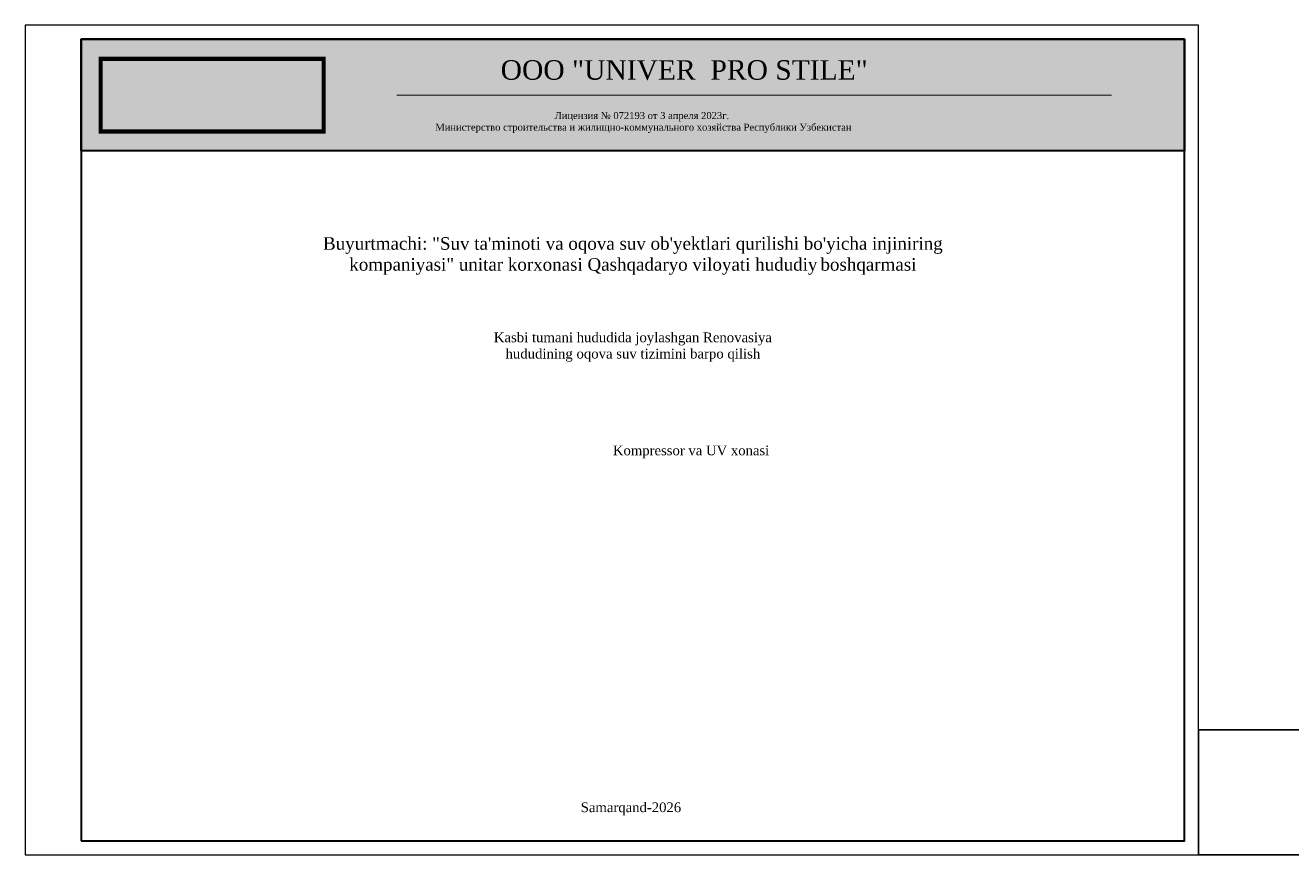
# Model space of a CAD drawing. Header units: metres. Extents: x 705633 to 708863, y 4309165 to 4309462.
# Tile 1 of 25: x 705633 to 706086, y 4309165 to 4309462. Entities that reach past the tile are written whole.
import ezdxf

# ---------------------------------------------------------------- set-up
doc = ezdxf.new("R2010")
doc.units = ezdxf.units.M
doc.header["$LTSCALE"] = 0.5
for name, color, linetype, lineweight in [('ПЛАНИРОВКА', 7, 'Continuous', 5), ('Рамка  штамп', 7, 'Continuous', 30), ('Формат', 7, 'Continuous', 25)]:
    doc.layers.add(name, color=color, linetype=linetype, lineweight=lineweight)
doc.layers.add('Титульный лист', color=7, linetype='Continuous')
doc.layers.add('Ярлык', color=1, linetype='Continuous')
doc.styles.add('Arial UPS', font='times.ttf', dxfattribs={"height": 2.5})

msp = doc.modelspace()

# ---------------------------------------------------------------- hatches: boundary and pattern name
at = {"layer": 'Формат', "linetype": 'Continuous', "lineweight": 0, "ltscale": 100, "true_color": 0x73816e}
h = msp.add_hatch(color=8, dxfattribs=at)
h.dxf.hatch_style = 1
h.set_gradient(color1=(125, 140, 120), color2=(223, 227, 222), one_color=1, tint=0.88, name='CYLINDER')
h.paths.add_polyline_path([(705653.15, 4309457.03), (706048.15, 4309457.03), (706048.15, 4309417.03), (705653.15, 4309417.03)])

# ---------------------------------------------------------------- linework, layer by layer
at = {"lineweight": 30, "ltscale": 0.1}
msp.add_lwpolyline([(705653.15, 4309170.03), (706048.15, 4309170.03), (706048.15, 4309457.03), (705653.15, 4309457.03), (705653.15, 4309170.03)], dxfattribs=at)
msp.add_lwpolyline([(706101.1, 4309165.03), (706053.15, 4309165.03), (706053.15, 4309209.75), (706101.1, 4309209.75)], close=True)
at = {"layer": 'ПЛАНИРОВКА', "color": 254, "lineweight": 30, "ltscale": 100, "true_color": 0xd5d9d3, "const_width": 1.5}
msp.add_lwpolyline([(705660.15, 4309450.03), (705739.95, 4309450.03), (705739.95, 4309424.03), (705660.15, 4309424.03)], close=True, dxfattribs=at)
at = {"layer": 'Рамка  штамп', "color": 7, "linetype": 'Continuous', "lineweight": 15, "ltscale": 100}
msp.add_lwpolyline([(705633.15, 4309165.03), (706053.15, 4309165.03), (706053.15, 4309462.03), (705633.15, 4309462.03), (705633.15, 4309165.03)], dxfattribs=at)
at = {"layer": 'Формат', "color": 18, "linetype": 'Continuous', "lineweight": 30, "ltscale": 100, "true_color": 0x000000}
msp.add_lwpolyline([(705653.15, 4309457.03), (706048.15, 4309457.03), (706048.15, 4309417.03), (705653.15, 4309417.03)], close=True, dxfattribs=at)
at = {"layer": 'Ярлык', "color": 167, "linetype": 'Continuous', "lineweight": 30, "true_color": 0x3e4e7e, "const_width": 0.391}
msp.add_lwpolyline([(705766.09, 4309437.03), (706022.02, 4309437.03)], dxfattribs=at)

# ---------------------------------------------------------------- texts
at = {"layer": 'Титульный лист', "linetype": 'Continuous', "ltscale": 1000, "insert": (705653.15, 4309420.28), "char_height": 3.4848, "width": 395, "attachment_point": 1, "style": 'Arial UPS'}
msp.add_mtext('\\pxi5667.47;\\P\\pi5659.722,l7.734;\\P\\pi0,l0,qc;{\\H1.29132x;\\C7;\\P\\P\\PBuyurtmachi: "Suv ta\'minoti va oqova suv ob\'yektlari qurilishi bo\'yicha injiniring\\Pkompaniyasi" unitar korxonasi Qashqadaryo viloyati hududiy\\H0.64533x;\\C256; \\H1.54959x;\\C7;boshqarmasi    }\\P\\pi5667.47,q*;\\P\\pi0;\\P\\pqc;{\\H1.29132x;\\C7;                                          \\P\\H0.77778x;Kasbi tumani hududida joylashgan Renovasiya \\Phududining oqova suv tizimini barpo\\C256; qilish\\H1.14286x;\\P\\pi56.48064,q*;} \\P\\pi49.3234;                                                                             \\P\\pi0,qc;                                                                          \\P\\pi54.61979,q*;{\\H0.96x;\\C256;\\c0;                                                             \\P\\pi0,qc;\\fTimes New Roman|b1|i0|c204|p18;\\H1.04167x;\\C256;^I^I                                                                      \\P}Kompressor va UV xonasi{\\C7;\\P}\\P\\pi47.86672,q*;{\\C7;\\P\\pi56.6747;}\\P\\P\\pi4915.634;\\P\\pi5667.47;\\P\\P\\pi56.6747;\\P\\P\\pi5659.51331;                                         \\P\\pi5667.47;\\P\\pi56.6747;\\P\\pi7084.194;\\P\\P\\pi0;\\P\\pi41.53759;                                                                              \\P\\pi53.18152;                  \\P\\pi46.19516;                                                      \\P\\P\\P\\pi56.6747;\\P\\pi51.31931;{\\C256;\\c0;Samarqand-}2026', dxfattribs=at)
at = {"layer": 'Ярлык', "color": 165, "lineweight": 50, "char_height": 2.5357, "attachment_point": 1, "style": 'Arial UPS'}
for s, insert, width in [('\\pi65.62109;{\\H2.7606x;\\C167;\\c8277566;ООО "UNIVER  PRO STILE"}', (705737.71, 4309449.54), 256.2547), ('\\pi92.01301;{\\C167;\\c8277566;             \\P\\pi98.41021;\\P\\pi66.61422;\\H0.98593x;Лицензия № 072193 от 3 апреля 2023г. \\P\\pi23.91175;Министерство строительства и жилищно-коммунального хозяйства Республики Узбекистан}', (705756.02, 4309439.42), 196.8204)]:
    msp.add_mtext(s, dxfattribs=dict(at, insert=insert, width=width))

doc.saveas('drawing.dxf')
